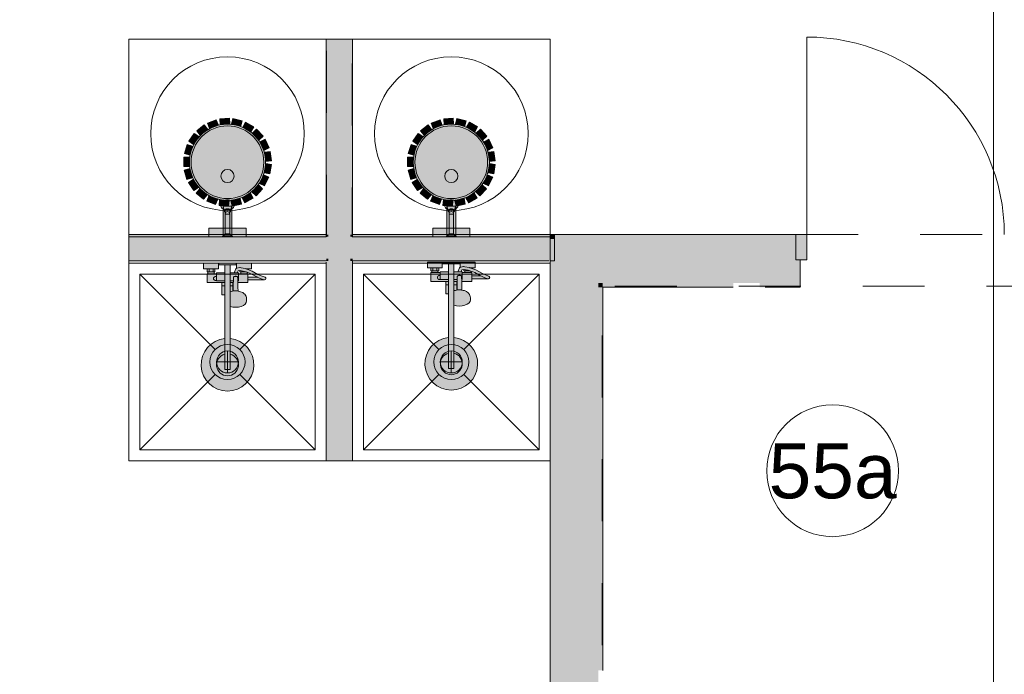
# Model space of a CAD drawing. Header units: millimetres. Extents: x -14761 to 157739, y -22400 to 107990.
# Tile 70 of 256: x 67563 to 72050, y 37817 to 40799. Entities that reach past the tile are written whole.
import ezdxf

# ---------------------------------------------------------------- set-up
doc = ezdxf.new("R2010")
doc.units = ezdxf.units.MM
doc.header["$MEASUREMENT"] = 0
doc.linetypes.add('Штриховая', pattern=[564.444447, 282.222223, -282.222223])
for name, color, linetype in [('Интерьер - Оборудование', 7, 'Continuous'), ('Интерьер - Сантехника', 7, 'Continuous'), ('Конструктив - Стены Блок 100 нов', 7, 'Continuous'), ('Конструктив - Стены Блок 200 нов', 7, 'Continuous'), ('Элемент Модели - Зона', 7, 'Continuous'), ('Элемент Модели - Оси', 7, 'Continuous')]:
    doc.layers.add(name, color=color, linetype=linetype)
doc.styles.add('СГЕНЕРИР_СТИЛЬ_1', font='txt')

msp = doc.modelspace()

# ---------------------------------------------------------------- hatches: boundary and pattern name
at = {"layer": 'Интерьер - Оборудование', "linetype": 'Continuous', "lineweight": 0, "true_color": 0xe5e5e5}
for points in [[(68458.8, 40343.5), (68418.3, 40328), (68427.7, 40303.6), (68468.1, 40319.2)], [(68518.3, 40349.9), (68475, 40347.1), (68476.7, 40320.9), (68520, 40324)], [(68577, 40338.5), (68534.8, 40348.5), (68528.7, 40323.1), (68570.9, 40313.2)], [(69478.8, 40343.5), (69438.3, 40328), (69447.7, 40303.6), (69488.1, 40319.2)], [(69538.3, 40349.9), (69495, 40347.1), (69496.7, 40320.9), (69540, 40324)], [(69597, 40338.5), (69554.8, 40348.5), (69548.7, 40323.1), (69590.9, 40313.2)], [(68336.4, 40149.5, 1), (68683.2, 40149.5, 1)], [(68403.9, 40319.9), (68369.8, 40293.1), (68385.9, 40272.5), (68419.9, 40299.4)], [(68629.7, 40310.3), (68592.3, 40332.3), (68579, 40309.8), (68616.5, 40287.9)], [(68671.7, 40267.9), (68642.5, 40299.9), (68623.2, 40282.2), (68652.5, 40250.3)], [(69356.4, 40149.5, 1), (69703.2, 40149.5, 1)], [(69423.9, 40319.9), (69389.8, 40293.1), (69405.9, 40272.5), (69439.9, 40299.4)], [(69649.7, 40310.3), (69612.3, 40332.3), (69599, 40309.8), (69636.5, 40287.9)], [(69691.7, 40267.9), (69662.5, 40299.9), (69643.2, 40282.2), (69672.5, 40250.3)], [(68358.4, 40281.1), (68333.7, 40245.5), (68355.2, 40230.5), (68379.8, 40266.2)], [(68699.4, 40214.9), (68681, 40254.1), (68657.3, 40242.9), (68675.9, 40203.8)], [(69378.4, 40281.1), (69353.7, 40245.5), (69375.2, 40230.5), (69399.8, 40266.2)], [(69719.4, 40214.9), (69701, 40254.1), (69677.3, 40242.9), (69695.9, 40203.8)], [(68326.4, 40230.6), (68313.2, 40189.3), (68338.2, 40181.4), (68351.1, 40222.7)], [(69346.4, 40230.6), (69333.2, 40189.3), (69358.2, 40181.4), (69371.1, 40222.7)], [(68310.6, 40172.9), (68310.2, 40129.6), (68336.4, 40129.4), (68336.6, 40172.7)], [(68710.3, 40156.1), (68704.2, 40199), (68678.2, 40195.3), (68684.5, 40152.4)], [(69330.6, 40172.9), (69330.2, 40129.6), (69356.4, 40129.4), (69356.6, 40172.7)], [(69730.3, 40156.1), (69724.2, 40199), (69698.2, 40195.3), (69704.5, 40152.4)], [(68312.6, 40113.2), (68325, 40071.7), (68350.1, 40079.2), (68337.5, 40120.6)], [(68703.3, 40096.7), (68710.1, 40139.5), (68684.3, 40143.6), (68677.6, 40100.8)], [(69332.6, 40113.2), (69345, 40071.7), (69370.1, 40079.2), (69357.5, 40120.6)], [(69723.3, 40096.7), (69730.1, 40139.5), (69704.3, 40143.6), (69697.6, 40100.8)], [(68332, 40056.7), (68356.1, 40020.6), (68377.9, 40035.2), (68353.6, 40071.1)], [(68679.1, 40042), (68698.3, 40080.9), (68674.8, 40092.5), (68655.8, 40053.5)], [(69352, 40056.7), (69376.1, 40020.6), (69397.9, 40035.2), (69373.6, 40071.1)], [(69699.1, 40042), (69718.3, 40080.9), (69694.8, 40092.5), (69675.8, 40053.5)], [(68367.3, 40008.4), (68401, 39981.1), (68417.5, 40001.4), (68383.7, 40028.6)], [(68639.9, 39996.9), (68669.7, 40028.4), (68650.6, 40046.4), (68621, 40014.7)], [(69387.3, 40008.4), (69421, 39981.1), (69437.5, 40001.4), (69403.7, 40028.6)], [(69659.9, 39996.9), (69689.7, 40028.4), (69670.6, 40046.4), (69641, 40014.7)], [(68415.2, 39972.7), (68455.4, 39956.5), (68465.2, 39980.8), (68424.9, 39996.8)], [(68471.6, 39952.6), (68514.8, 39949), (68517, 39975.1), (68473.7, 39978.6)], [(68531.3, 39950.1), (68573.6, 39959.4), (68568, 39985), (68525.7, 39975.5)], [(68589.1, 39965.3), (68626.9, 39986.7), (68614, 40009.5), (68576.3, 39988)], [(69435.2, 39972.7), (69475.4, 39956.5), (69485.2, 39980.8), (69444.9, 39996.8)], [(69491.6, 39952.6), (69534.8, 39949), (69537, 39975.1), (69493.7, 39978.6)], [(69551.3, 39950.1), (69593.6, 39959.4), (69588, 39985), (69545.7, 39975.5)], [(69609.1, 39965.3), (69646.9, 39986.7), (69634, 40009.5), (69596.3, 39988)]]:
    msp.add_hatch(color=254, dxfattribs=at).paths.add_polyline_path(points)
at = {"layer": 'Интерьер - Оборудование', "linetype": 'Continuous', "lineweight": 0, "true_color": 0xffffff}
for points in [[(68485.8, 39810), (68533.8, 39810), (68519.8, 39824), (68519.8, 39913), (68518.4, 39913), (68519.1, 39914.2), (68519.6, 39915.6), (68519.8, 39917), (68519.8, 39922.2), (68521.6, 39923.7), (68522.8, 39925.1), (68523.6, 39926.9), (68525.8, 39935.2), (68529.9, 39937.2), (68533.9, 39940), (68536.7, 39942.9), (68538.9, 39946.8), (68539.5, 39949), (68539.8, 39951.5), (68539.8, 39959.1), (68537.7, 39963.1), (68535, 39966.7), (68532.2, 39969.6), (68529.2, 39972.1), (68526.3, 39974), (68523.7, 39975.3), (68520.5, 39976.7), (68517.1, 39977.6), (68514.3, 39978.1), (68511.9, 39978.4), (68509.8, 39978.4), (68507.1, 39978.3), (68504.6, 39978), (68501.6, 39977.4), (68498.7, 39976.5), (68496.2, 39975.5), (68493.6, 39974.2), (68490.8, 39972.4), (68487.9, 39970.1), (68485.1, 39967.3), (68482.5, 39963.9), (68480.9, 39961.4), (68479.8, 39959.1), (68479.8, 39951.5), (68479.9, 39949.7), (68480.4, 39947.5), (68481.6, 39944.9), (68483.1, 39942.6), (68484.8, 39940.8), (68487, 39938.9), (68489.5, 39937.3), (68491.7, 39936.1), (68493.8, 39935.2), (68496, 39926.9), (68496.4, 39925.9), (68496.9, 39925), (68497.4, 39924.4), (68497.9, 39923.7), (68498.6, 39923.1), (68499.1, 39922.7), (68499.8, 39922.2), (68499.8, 39917), (68499.9, 39916.2), (68500, 39915.4), (68500.3, 39914.7), (68500.6, 39913.9), (68500.9, 39913.5), (68501.3, 39913), (68499.8, 39913), (68499.8, 39824)], [(69505.8, 39810), (69553.8, 39810), (69539.8, 39824), (69539.8, 39913), (69538.4, 39913), (69539.1, 39914.2), (69539.6, 39915.6), (69539.8, 39917), (69539.8, 39922.2), (69541.6, 39923.7), (69542.8, 39925.1), (69543.6, 39926.9), (69545.8, 39935.2), (69549.9, 39937.2), (69553.9, 39940), (69556.7, 39942.9), (69558.9, 39946.8), (69559.5, 39949), (69559.8, 39951.5), (69559.8, 39959.1), (69557.7, 39963.1), (69555, 39966.7), (69552.2, 39969.6), (69549.2, 39972.1), (69546.3, 39974), (69543.7, 39975.3), (69540.5, 39976.7), (69537.1, 39977.6), (69534.3, 39978.1), (69531.9, 39978.4), (69529.8, 39978.4), (69527.1, 39978.3), (69524.6, 39978), (69521.6, 39977.4), (69518.7, 39976.5), (69516.2, 39975.5), (69513.6, 39974.2), (69510.8, 39972.4), (69507.9, 39970.1), (69505.1, 39967.3), (69502.5, 39963.9), (69500.9, 39961.4), (69499.8, 39959.1), (69499.8, 39951.5), (69499.9, 39949.7), (69500.4, 39947.5), (69501.6, 39944.9), (69503.1, 39942.6), (69504.8, 39940.8), (69507, 39938.9), (69509.5, 39937.3), (69511.7, 39936.1), (69513.8, 39935.2), (69516, 39926.9), (69516.4, 39925.9), (69516.9, 39925), (69517.4, 39924.4), (69517.9, 39923.7), (69518.6, 39923.1), (69519.1, 39922.7), (69519.8, 39922.2), (69519.8, 39917), (69519.9, 39916.2), (69520, 39915.4), (69520.3, 39914.7), (69520.6, 39913.9), (69520.9, 39913.5), (69521.3, 39913), (69519.8, 39913), (69519.8, 39824)], [(68529.8, 39950), (68489.8, 39950), (68489.8, 39815), (68529.8, 39815)], [(69549.8, 39950), (69509.8, 39950), (69509.8, 39815), (69549.8, 39815)], [(68594.8, 39850), (68424.8, 39850), (68424.8, 39810), (68594.8, 39810)], [(69614.8, 39850), (69444.8, 39850), (69444.8, 39810), (69614.8, 39810)]]:
    msp.add_hatch(color=7, dxfattribs=at).paths.add_polyline_path(points)
at = {"layer": 'Интерьер - Оборудование', "linetype": 'Continuous', "lineweight": 0, "true_color": 0xe5e5e5}
h = msp.add_hatch(color=254, dxfattribs=at)
h.paths.add_polyline_path([(68497.8, 39346.4, 19.949874), (68521.8, 39346.4), (68521.8, 39493), (68533.9, 39490.1), (68546.8, 39489.1), (68559.7, 39490.1), (68571.8, 39493), (68582.2, 39497.5), (68590.1, 39503.5), (68595.1, 39510.4), (68596.8, 39517.8), (68596.8, 39528.5), (68596.3, 39531.6), (68594.6, 39539), (68593.2, 39541.7), (68588.4, 39548.4), (68586.3, 39550.2), (68579.1, 39555.6), (68569.6, 39559.8), (68564.4, 39561.2), (68557.8, 39562.7), (68557.3, 39580.9), (68557.1, 39602), (68602.8, 39602), (68602.8, 39613.5), (68678.8, 39613.5, 0.853753), (68680.8, 39626.2), (68668, 39630.4), (68648.8, 39638.7), (68622.1, 39653.9), (68602.8, 39660.7), (68602.8, 39664), (68618.8, 39664), (68618.8, 39690), (68550.8, 39690), (68550.8, 39666.8), (68550.2, 39666.5), (68549.2, 39665.8), (68548.3, 39664.9), (68547.6, 39663.8), (68540.2, 39646), (68521.8, 39646), (68521.8, 39682), (68549.8, 39682), (68549.8, 39690), (68469.8, 39690), (68469.8, 39682), (68497.8, 39682), (68497.8, 39646), (68459.8, 39646), (68459.8, 39642), (68448.8, 39642), (68448.8, 39650), (68452.8, 39650), (68452.8, 39664), (68468.8, 39664), (68468.8, 39690), (68400.8, 39690), (68400.8, 39664), (68416.8, 39664), (68416.8, 39650), (68420.8, 39650), (68420.8, 39642), (68416.8, 39642), (68416.8, 39602), (68484.8, 39602), (68484.8, 39545), (68485.4, 39545), (68487, 39545), (68489.5, 39545), (68492.7, 39545), (68496.7, 39545), (68497.8, 39545)])
h.paths.add_polyline_path([(68559.8, 39646), (68554.3, 39646), (68558, 39655), (68566.6, 39656.4), (68566.8, 39656.4), (68566.8, 39650), (68570.8, 39650), (68570.8, 39642), (68559.8, 39642)], flags=0)
h.paths.add_polyline_path([(68598.8, 39642), (68598.8, 39648.4), (68616.7, 39642), (68642.8, 39627.1), (68644.3, 39626.5), (68602.8, 39626.5), (68602.8, 39642)], flags=0)
h = msp.add_hatch(color=254, dxfattribs=at)
h.paths.add_polyline_path([(69517.7, 39351.4, 19.949874), (69541.7, 39351.4), (69541.7, 39498), (69553.8, 39495.1), (69566.7, 39494.1), (69579.7, 39495.1), (69591.7, 39498), (69602.1, 39502.5), (69610, 39508.5), (69615, 39515.4), (69616.7, 39522.8), (69616.7, 39533.5), (69616.2, 39536.6), (69614.5, 39544), (69613.1, 39546.7), (69608.3, 39553.4), (69606.2, 39555.2), (69599, 39560.6), (69589.5, 39564.8), (69584.4, 39566.2), (69577.7, 39567.7), (69577.2, 39585.9), (69577, 39607), (69622.7, 39607), (69622.7, 39618.5), (69698.7, 39618.5, 0.853753), (69700.7, 39631.2), (69687.9, 39635.4), (69668.7, 39643.7), (69642, 39658.9), (69622.7, 39665.7), (69622.7, 39669), (69638.7, 39669), (69638.7, 39695), (69570.7, 39695), (69570.7, 39671.8), (69570.1, 39671.5), (69569.1, 39670.8), (69568.2, 39669.9), (69567.5, 39668.8), (69560.2, 39651), (69541.7, 39651), (69541.7, 39687), (69569.7, 39687), (69569.7, 39695), (69489.7, 39695), (69489.7, 39687), (69517.7, 39687), (69517.7, 39651), (69479.7, 39651), (69479.7, 39647), (69468.7, 39647), (69468.7, 39655), (69472.7, 39655), (69472.7, 39669), (69488.7, 39669), (69488.7, 39695), (69420.7, 39695), (69420.7, 39669), (69436.7, 39669), (69436.7, 39655), (69440.7, 39655), (69440.7, 39647), (69436.7, 39647), (69436.7, 39607), (69504.7, 39607), (69504.7, 39550), (69505.3, 39550), (69506.9, 39550), (69509.4, 39550), (69512.7, 39550), (69516.6, 39550), (69517.7, 39550)])
h.paths.add_polyline_path([(69579.7, 39651), (69574.2, 39651), (69577.9, 39660), (69586.5, 39661.4), (69586.7, 39661.4), (69586.7, 39655), (69590.7, 39655), (69590.7, 39647), (69579.7, 39647)], flags=0)
h.paths.add_polyline_path([(69618.7, 39647), (69618.7, 39653.4), (69636.6, 39647), (69662.8, 39632.1), (69664.2, 39631.5), (69622.7, 39631.5), (69622.7, 39647)], flags=0)
at = {"layer": 'Конструктив - Стены Блок 100 нов', "linetype": 'Continuous', "lineweight": 0, "true_color": 0x000000}
for points in [[(68959.8, 40710), (68959.8, 39820), (68969.8, 39820), (68969.8, 40710)], [(68969.8, 40710), (68969.8, 39820), (69069.8, 39820), (69069.8, 40710.1)], [(69079.8, 39820), (69079.8, 40710.1), (69069.8, 40710.1), (69069.8, 39820)], [(68959.8, 39820), (68059.8, 39820), (68059.8, 39810), (68959.8, 39810)], [(68969.8, 39810), (68059.8, 39810), (68059.8, 39710), (68969.8, 39710)], [(68969.8, 39820), (68959.8, 39820), (68959.8, 39810), (68969.8, 39810)], [(69069.8, 39820), (68969.8, 39820), (68969.8, 39810), (69069.8, 39810)], [(69069.8, 39810), (68969.8, 39810), (68969.8, 39710), (69069.8, 39710)], [(69079.8, 39820), (69069.8, 39820), (69069.8, 39810), (69079.8, 39810)], [(69069.8, 39710), (69999.7, 39710), (69999.7, 39810), (69069.8, 39810)], [(69079.8, 39810), (69999.7, 39810), (69999.7, 39820), (69079.8, 39820)], [(68959.8, 39710), (68059.8, 39710), (68059.8, 39700), (68959.8, 39700)], [(68969.8, 39710), (68959.8, 39710), (68959.8, 39700), (68969.8, 39700)], [(69069.8, 39710), (68969.8, 39710), (68969.8, 39700), (69069.8, 39700)], [(69079.8, 39710), (69069.8, 39710), (69069.8, 39700), (69079.8, 39700)], [(69079.8, 39700), (69999.7, 39700), (69999.7, 39710), (69079.8, 39710)], [(68959.8, 39700), (68959.8, 38790), (68969.8, 38790), (68969.8, 39700)], [(68969.8, 39700), (68969.8, 38790), (69069.8, 38790), (69069.8, 39700)], [(69079.8, 38790), (69079.8, 39700), (69069.8, 39700), (69069.8, 38790)]]:
    msp.add_hatch(color=18, dxfattribs=at).paths.add_polyline_path(points)
at = {"layer": 'Конструктив - Стены Блок 200 нов', "linetype": 'Continuous', "lineweight": 0, "true_color": 0x000000}
for points in [[(69979.7, 39800), (69999.7, 39800), (69979.7, 39820)], [(69999.7, 39820), (69979.7, 39820), (69999.7, 39800)], [(69979.7, 36320), (69999.7, 36320), (69999.7, 39800), (69979.7, 39800)], [(71099.7, 39820), (69999.7, 39820), (69999.7, 39800), (71099.7, 39800)], [(69999.7, 39600), (70199.7, 39600), (69999.7, 39800)], [(70199.7, 39800), (69999.7, 39800), (70199.7, 39600)], [(70199.7, 39600), (71099.7, 39600), (71099.7, 39705), (71099.7, 39800), (70199.7, 39800)], [(71119.7, 39580), (71119.7, 39705), (71099.7, 39705), (71099.7, 39600), (71099.7, 39580)], [(69999.7, 39600), (69999.7, 36320), (70199.7, 36320), (70199.7, 39600)], [(70199.7, 39580), (70219.7, 39580), (70199.7, 39600)], [(70219.7, 39600), (70199.7, 39600), (70219.7, 39580)], [(70199.7, 39580), (70199.7, 37835), (70219.7, 37835), (70219.7, 39580)], [(70219.7, 39580), (70814.7, 39580), (70814.7, 39600), (70219.7, 39600)], [(70934.7, 39600), (70934.7, 39580), (71099.7, 39580), (71099.7, 39600)]]:
    msp.add_hatch(color=18, dxfattribs=at).paths.add_polyline_path(points)
at = {"layer": 'Конструктив - Стены Блок 200 нов', "linetype": 'Continuous', "lineweight": 0, "true_color": 0x7f7f7f}
msp.add_hatch(color=8, dxfattribs=at).paths.add_polyline_path([(71099.7, 39820), (71099.7, 39705), (71149.7, 39705), (71149.7, 39820)])

# ---------------------------------------------------------------- linework, layer by layer
at = {"layer": 'Интерьер - Оборудование', "color": 7, "linetype": 'Continuous', "lineweight": 15}
for p, q in [((68493.8, 39935.2), (68490.1, 39949.3)), ((68499.1, 39934.3), (68496.3, 39930.8)), ((68503.9, 39936.7), (68499.1, 39934.3)), ((68502.7, 39933), (68500.6, 39931)), ((68506, 39934.4), (68502.7, 39933)), ((68509.8, 39937.5), (68503.9, 39936.7)), ((68509.8, 39934.9), (68506, 39934.4)), ((68515.7, 39936.7), (68509.8, 39937.5)), ((68513.6, 39934.4), (68509.8, 39934.9)), ((68516.9, 39933), (68513.6, 39934.4)), ((68520.5, 39934.3), (68515.7, 39936.7)), ((68519, 39931), (68516.9, 39933)), ((68523.3, 39930.8), (68520.5, 39934.3)), ((68525.8, 39935.2), (68529.5, 39949.3)), ((69513.8, 39935.2), (69510.1, 39949.3)), ((69519.1, 39934.3), (69516.3, 39930.8)), ((69523.9, 39936.7), (69519.1, 39934.3)), ((69522.7, 39933), (69520.6, 39931)), ((69526, 39934.4), (69522.7, 39933)), ((69529.8, 39937.5), (69523.9, 39936.7)), ((69529.8, 39934.9), (69526, 39934.4)), ((69535.7, 39936.7), (69529.8, 39937.5)), ((69533.6, 39934.4), (69529.8, 39934.9)), ((69536.9, 39933), (69533.6, 39934.4)), ((69540.5, 39934.3), (69535.7, 39936.7)), ((69539, 39931), (69536.9, 39933)), ((69543.3, 39930.8), (69540.5, 39934.3)), ((69545.8, 39935.2), (69549.5, 39949.3)), ((68496.3, 39930.8), (68496, 39926.9)), ((68500.6, 39931), (68499.8, 39928.5)), ((68499.8, 39922.2), (68499.8, 39928.5)), ((68500.6, 39920), (68499.8, 39917)), ((68502.7, 39922.5), (68500.6, 39920)), ((68518.4, 39913), (68501.3, 39913)), ((68506, 39924.1), (68502.7, 39922.5)), ((68509.8, 39924.7), (68506, 39924.1)), ((68513.6, 39924.1), (68509.8, 39924.7)), ((68516.9, 39922.5), (68513.6, 39924.1)), ((68519, 39920), (68516.9, 39922.5)), ((68519.8, 39928.5), (68519, 39931)), ((68519.8, 39917), (68519, 39920)), ((68519.8, 39922.2), (68519.8, 39928.5)), ((68523.6, 39926.9), (68523.3, 39930.8)), ((69516.3, 39930.8), (69516, 39926.9)), ((69520.6, 39931), (69519.8, 39928.5)), ((69519.8, 39922.2), (69519.8, 39928.5)), ((69520.6, 39920), (69519.8, 39917)), ((69522.7, 39922.5), (69520.6, 39920)), ((69538.4, 39913), (69521.3, 39913)), ((69526, 39924.1), (69522.7, 39922.5)), ((69529.8, 39924.7), (69526, 39924.1)), ((69533.6, 39924.1), (69529.8, 39924.7)), ((69536.9, 39922.5), (69533.6, 39924.1)), ((69539, 39920), (69536.9, 39922.5)), ((69539.8, 39928.5), (69539, 39931)), ((69539.8, 39917), (69539, 39920)), ((69539.8, 39922.2), (69539.8, 39928.5)), ((69543.6, 39926.9), (69543.3, 39930.8)), ((68519.8, 39824), (68499.8, 39824)), ((69539.8, 39824), (69519.8, 39824)), ((68416.8, 39664), (68452.8, 39664)), ((68425.8, 39664), (68425.8, 39650)), ((68443.8, 39664), (68443.8, 39650)), ((68497.8, 39682), (68521.8, 39682)), ((68551.3, 39667), (68550.8, 39666.8)), ((68552.6, 39667.3), (68551.3, 39667)), ((68565.7, 39669.5), (68552.6, 39667.3)), ((68567, 39669.5), (68565.7, 39669.5)), ((68571.5, 39668.6), (68567, 39669.5)), ((68590.8, 39665), (68571.5, 39668.6)), ((68602.8, 39660.7), (68590.8, 39665)), ((68591.9, 39664.5), (68591.9, 39664.5)), ((68593.5, 39664), (68602.8, 39664)), ((69436.7, 39669), (69472.7, 39669)), ((69445.7, 39669), (69445.7, 39655)), ((69463.7, 39669), (69463.7, 39655)), ((69517.7, 39687), (69541.7, 39687)), ((69571.3, 39672), (69570.7, 39671.8)), ((69572.5, 39672.3), (69571.3, 39672)), ((69585.7, 39674.5), (69572.5, 39672.3)), ((69586.9, 39674.5), (69585.7, 39674.5)), ((69591.4, 39673.6), (69586.9, 39674.5)), ((69610.7, 39670), (69591.4, 39673.6)), ((69622.7, 39665.7), (69610.7, 39670)), ((69611.9, 39669.5), (69611.8, 39669.5)), ((69613.4, 39669), (69622.7, 39669)), ((68420.8, 39650), (68448.8, 39650)), ((68420.8, 39642), (68448.8, 39642)), ((68459.8, 39642), (68459.8, 39610)), ((68497.8, 39646), (68497.8, 39545)), ((68521.8, 39493), (68521.8, 39646)), ((68536.3, 39580.9), (68536.8, 39623.2)), ((68536.8, 39623.2), (68537, 39624.8)), ((68537, 39624.8), (68537.7, 39626.4)), ((68537.7, 39626.4), (68538.9, 39627.7)), ((68538.9, 39627.7), (68540.3, 39628.7)), ((68540.3, 39628.7), (68541.8, 39629.2)), ((68554.3, 39646), (68540.4, 39646)), ((68544.2, 39630.4), (68541.8, 39629.2)), ((68541.8, 39629.2), (68542, 39629.3)), ((68541.8, 39629.2), (68541.8, 39629.2)), ((68542, 39629.3), (68543.8, 39629.5)), ((68543.8, 39629.5), (68549.8, 39629.5)), ((68546.8, 39630.8), (68544.2, 39630.4)), ((68549.4, 39630.4), (68546.8, 39630.8)), ((68551.8, 39629.2), (68549.4, 39630.4)), ((68549.8, 39629.5), (68551.6, 39629.3)), ((68551.6, 39629.3), (68551.8, 39629.2)), ((68551.8, 39629.2), (68551.8, 39629.2)), ((68551.8, 39629.2), (68553.3, 39628.7)), ((68553.3, 39628.7), (68554.8, 39627.7)), ((68554.8, 39627.7), (68555.9, 39626.4)), ((68555.9, 39626.4), (68556.6, 39624.8)), ((68556.6, 39624.8), (68556.8, 39623.2)), ((68557.1, 39602), (68556.8, 39623.2)), ((68559.8, 39610), (68559.8, 39642)), ((68559.8, 39638), (68559.8, 39640.7)), ((68559.8, 39634.9), (68559.8, 39638)), ((68559.8, 39631.5), (68559.8, 39634.9)), ((68568.2, 39656.1), (68566.6, 39656.4)), ((68587.3, 39652.5), (68568.2, 39656.1)), ((68570.8, 39650), (68575.8, 39650)), ((68598.8, 39642), (68570.8, 39642)), ((68575.8, 39654.7), (68575.8, 39650)), ((68575.8, 39650), (68593.8, 39650)), ((68598.8, 39648.4), (68587.3, 39652.5)), ((68593.8, 39650.1), (68593.8, 39650)), ((68593.8, 39650), (68594.2, 39650)), ((68602.8, 39626.5), (68602.8, 39613.5)), ((68663.2, 39618.3), (68644.3, 39626.5)), ((69440.7, 39655), (69468.7, 39655)), ((69440.7, 39647), (69468.7, 39647)), ((69479.7, 39647), (69479.7, 39615)), ((69517.7, 39651), (69517.7, 39550)), ((69541.7, 39498), (69541.7, 39651)), ((69556.2, 39585.9), (69556.7, 39628.2)), ((69556.7, 39628.2), (69557, 39629.8)), ((69557, 39629.8), (69557.7, 39631.4)), ((69557.7, 39631.4), (69558.8, 39632.7)), ((69558.8, 39632.7), (69560.2, 39633.7)), ((69560.2, 39633.7), (69561.7, 39634.2)), ((69574.2, 39651), (69560.3, 39651)), ((69564.1, 39635.4), (69561.7, 39634.2)), ((69561.7, 39634.2), (69561.9, 39634.3)), ((69561.7, 39634.2), (69561.7, 39634.2)), ((69561.9, 39634.3), (69563.7, 39634.5)), ((69563.7, 39634.5), (69569.7, 39634.5)), ((69566.7, 39635.8), (69564.1, 39635.4)), ((69569.3, 39635.4), (69566.7, 39635.8)), ((69571.7, 39634.2), (69569.3, 39635.4)), ((69569.7, 39634.5), (69571.5, 39634.3)), ((69571.5, 39634.3), (69571.7, 39634.2)), ((69571.7, 39634.2), (69571.7, 39634.2)), ((69571.7, 39634.2), (69573.2, 39633.7)), ((69573.2, 39633.7), (69574.7, 39632.7)), ((69574.7, 39632.7), (69575.8, 39631.4)), ((69575.8, 39631.4), (69576.5, 39629.8)), ((69576.5, 39629.8), (69576.7, 39628.2)), ((69577, 39607), (69576.7, 39628.2)), ((69579.7, 39615), (69579.7, 39647)), ((69579.7, 39643), (69579.7, 39645.7)), ((69579.7, 39639.9), (69579.7, 39643)), ((69579.7, 39636.5), (69579.7, 39639.9)), ((69588.1, 39661.1), (69586.5, 39661.4)), ((69607.2, 39657.5), (69588.1, 39661.1)), ((69590.7, 39655), (69595.7, 39655)), ((69618.7, 39647), (69590.7, 39647)), ((69595.7, 39659.7), (69595.7, 39655)), ((69595.7, 39655), (69613.7, 39655)), ((69618.7, 39653.4), (69607.2, 39657.5)), ((69613.7, 39655.1), (69613.7, 39655)), ((69613.7, 39655), (69614.1, 39655)), ((69622.7, 39631.5), (69622.7, 39618.5)), ((69683.2, 39623.3), (69664.2, 39631.5)), ((69696.7, 39618.8), (69683.2, 39623.3)), ((69696.7, 39618.8), (69698.7, 39618.5)), ((68459.8, 39610), (68497.8, 39610)), ((68484.8, 39602), (68497.8, 39602)), ((68484.8, 39587), (68497.8, 39587)), ((68536.6, 39610), (68521.8, 39610)), ((68536.6, 39602), (68521.8, 39602)), ((68534.8, 39587), (68521.8, 39587)), ((68534.8, 39602), (68534.8, 39562.5)), ((68535.8, 39562.7), (68536.3, 39580.9)), ((68559.8, 39610), (68557, 39610)), ((68676.8, 39613.8), (68663.2, 39618.3)), ((68676.8, 39613.8), (68678.8, 39613.5)), ((69479.7, 39615), (69517.7, 39615)), ((69504.7, 39607), (69517.7, 39607)), ((69504.7, 39592), (69517.7, 39592)), ((69556.6, 39615), (69541.7, 39615)), ((69556.5, 39607), (69541.7, 39607)), ((69554.7, 39592), (69541.7, 39592)), ((69554.7, 39607), (69554.7, 39567.5)), ((69555.7, 39567.7), (69556.2, 39585.9)), ((69579.7, 39615), (69576.9, 39615)), ((68521.8, 39561.7), (68521.9, 39561.7)), ((68524, 39559.8), (68521.8, 39558.8)), ((68521.9, 39547.6), (68521.8, 39547.7)), ((68529.2, 39561.2), (68524, 39559.8)), ((68537.7, 39563.2), (68529.2, 39561.2)), ((68546.8, 39563.9), (68537.7, 39563.2)), ((68555.9, 39563.2), (68546.8, 39563.9)), ((68557.8, 39562.7), (68555.9, 39563.2)), ((69541.7, 39566.7), (69541.8, 39566.7)), ((69543.9, 39564.8), (69541.7, 39563.8)), ((69541.8, 39552.6), (69541.7, 39552.7)), ((69549.1, 39566.2), (69543.9, 39564.8)), ((69557.6, 39568.2), (69549.1, 39566.2)), ((69566.7, 39568.9), (69557.6, 39568.2)), ((69575.9, 39568.2), (69566.7, 39568.9)), ((69577.7, 39567.7), (69575.9, 39568.2)), ((69517.7, 39351.4), (69517.7, 39210)), ((69541.7, 39351.4), (69541.7, 39210)), ((68497.8, 39346.4), (68497.8, 39205)), ((68521.8, 39346.4), (68521.8, 39205)), ((68497.8, 39205), (68521.8, 39205)), ((69517.7, 39210), (69541.7, 39210))]:
    msp.add_line(p, q, dxfattribs=at)
at = {"layer": 'Интерьер - Оборудование', "color": 7, "linetype": 'Continuous', "lineweight": 15, "flags": 128}
for points in [[(68458.8, 40343.5), (68468.1, 40319.2), (68427.7, 40303.6), (68418.3, 40328)], [(68518.3, 40349.9), (68520, 40324), (68476.7, 40320.9), (68475, 40347.1)], [(68577, 40338.5), (68570.9, 40313.2), (68528.7, 40323.1), (68534.8, 40348.5)], [(69478.8, 40343.5), (69488.1, 40319.2), (69447.7, 40303.6), (69438.3, 40328)], [(69538.3, 40349.9), (69540, 40324), (69496.7, 40320.9), (69495, 40347.1)], [(69597, 40338.5), (69590.9, 40313.2), (69548.7, 40323.1), (69554.8, 40348.5)], [(68403.9, 40319.9), (68419.9, 40299.4), (68385.9, 40272.5), (68369.8, 40293.1)], [(68629.7, 40310.3), (68616.5, 40287.9), (68579, 40309.8), (68592.3, 40332.3)], [(68671.7, 40267.9), (68652.5, 40250.3), (68623.2, 40282.2), (68642.5, 40299.9)], [(69423.9, 40319.9), (69439.9, 40299.4), (69405.9, 40272.5), (69389.8, 40293.1)], [(69649.7, 40310.3), (69636.5, 40287.9), (69599, 40309.8), (69612.3, 40332.3)], [(69691.7, 40267.9), (69672.5, 40250.3), (69643.2, 40282.2), (69662.5, 40299.9)], [(68358.4, 40281.1), (68379.8, 40266.2), (68355.2, 40230.5), (68333.7, 40245.5)], [(68699.4, 40214.9), (68675.9, 40203.8), (68657.3, 40242.9), (68681, 40254.1)], [(69378.4, 40281.1), (69399.8, 40266.2), (69375.2, 40230.5), (69353.7, 40245.5)], [(69719.4, 40214.9), (69695.9, 40203.8), (69677.3, 40242.9), (69701, 40254.1)], [(68326.4, 40230.6), (68351.1, 40222.7), (68338.2, 40181.4), (68313.2, 40189.3)], [(69346.4, 40230.6), (69371.1, 40222.7), (69358.2, 40181.4), (69333.2, 40189.3)], [(68310.6, 40172.9), (68336.6, 40172.7), (68336.4, 40129.4), (68310.2, 40129.6)], [(68710.3, 40156.1), (68684.5, 40152.4), (68678.2, 40195.3), (68704.2, 40199)], [(69330.6, 40172.9), (69356.6, 40172.7), (69356.4, 40129.4), (69330.2, 40129.6)], [(69730.3, 40156.1), (69704.5, 40152.4), (69698.2, 40195.3), (69724.2, 40199)], [(68312.6, 40113.2), (68337.5, 40120.6), (68350.1, 40079.2), (68325, 40071.7)], [(68703.3, 40096.7), (68677.6, 40100.8), (68684.3, 40143.6), (68710.1, 40139.5)], [(69332.6, 40113.2), (69357.5, 40120.6), (69370.1, 40079.2), (69345, 40071.7)], [(69723.3, 40096.7), (69697.6, 40100.8), (69704.3, 40143.6), (69730.1, 40139.5)], [(68332, 40056.7), (68353.6, 40071.1), (68377.9, 40035.2), (68356.1, 40020.6)], [(68679.1, 40042), (68655.8, 40053.5), (68674.8, 40092.5), (68698.3, 40080.9)], [(69352, 40056.7), (69373.6, 40071.1), (69397.9, 40035.2), (69376.1, 40020.6)], [(69699.1, 40042), (69675.8, 40053.5), (69694.8, 40092.5), (69718.3, 40080.9)], [(68367.3, 40008.4), (68383.7, 40028.6), (68417.5, 40001.4), (68401, 39981.1)], [(68639.9, 39996.9), (68621, 40014.7), (68650.6, 40046.4), (68669.7, 40028.4)], [(69387.3, 40008.4), (69403.7, 40028.6), (69437.5, 40001.4), (69421, 39981.1)], [(69659.9, 39996.9), (69641, 40014.7), (69670.6, 40046.4), (69689.7, 40028.4)], [(68415.2, 39972.7), (68424.9, 39996.8), (68465.2, 39980.8), (68455.4, 39956.5)], [(68471.6, 39952.6), (68473.7, 39978.6), (68517, 39975.1), (68514.8, 39949)], [(68485.8, 39810), (68533.8, 39810), (68519.8, 39824), (68519.8, 39913), (68518.4, 39913), (68519.1, 39914.2), (68519.6, 39915.6), (68519.8, 39917), (68519.8, 39922.2), (68521.6, 39923.7), (68522.8, 39925.1), (68523.6, 39926.9), (68525.8, 39935.2), (68529.9, 39937.2), (68533.9, 39940), (68536.7, 39942.9), (68538.9, 39946.8), (68539.5, 39949), (68539.8, 39951.5), (68539.8, 39959.1), (68537.7, 39963.1), (68535, 39966.7), (68532.2, 39969.6), (68529.2, 39972.1), (68526.3, 39974), (68523.7, 39975.3), (68520.5, 39976.7), (68517.1, 39977.6), (68514.3, 39978.1), (68511.9, 39978.4), (68509.8, 39978.4), (68507.1, 39978.3), (68504.6, 39978), (68501.6, 39977.4), (68498.7, 39976.5), (68496.2, 39975.5), (68493.6, 39974.2), (68490.8, 39972.4), (68487.9, 39970.1), (68485.1, 39967.3), (68482.5, 39963.9), (68480.9, 39961.4), (68479.8, 39959.1), (68479.8, 39951.5), (68479.9, 39949.7), (68480.4, 39947.5), (68481.6, 39944.9), (68483.1, 39942.6), (68484.8, 39940.8), (68487, 39938.9), (68489.5, 39937.3), (68491.7, 39936.1), (68493.8, 39935.2), (68496, 39926.9), (68496.4, 39925.9), (68496.9, 39925), (68497.4, 39924.4), (68497.9, 39923.7), (68498.6, 39923.1), (68499.1, 39922.7), (68499.8, 39922.2), (68499.8, 39917), (68499.9, 39916.2), (68500, 39915.4), (68500.3, 39914.7), (68500.6, 39913.9), (68500.9, 39913.5), (68501.3, 39913), (68499.8, 39913), (68499.8, 39824)], [(68531.3, 39950.1), (68525.7, 39975.5), (68568, 39985), (68573.6, 39959.4)], [(68589.1, 39965.3), (68576.3, 39988), (68614, 40009.5), (68626.9, 39986.7)], [(69435.2, 39972.7), (69444.9, 39996.8), (69485.2, 39980.8), (69475.4, 39956.5)], [(69491.6, 39952.6), (69493.7, 39978.6), (69537, 39975.1), (69534.8, 39949)], [(69505.8, 39810), (69553.8, 39810), (69539.8, 39824), (69539.8, 39913), (69538.4, 39913), (69539.1, 39914.2), (69539.6, 39915.6), (69539.8, 39917), (69539.8, 39922.2), (69541.6, 39923.7), (69542.8, 39925.1), (69543.6, 39926.9), (69545.8, 39935.2), (69549.9, 39937.2), (69553.9, 39940), (69556.7, 39942.9), (69558.9, 39946.8), (69559.5, 39949), (69559.8, 39951.5), (69559.8, 39959.1), (69557.7, 39963.1), (69555, 39966.7), (69552.2, 39969.6), (69549.2, 39972.1), (69546.3, 39974), (69543.7, 39975.3), (69540.5, 39976.7), (69537.1, 39977.6), (69534.3, 39978.1), (69531.9, 39978.4), (69529.8, 39978.4), (69527.1, 39978.3), (69524.6, 39978), (69521.6, 39977.4), (69518.7, 39976.5), (69516.2, 39975.5), (69513.6, 39974.2), (69510.8, 39972.4), (69507.9, 39970.1), (69505.1, 39967.3), (69502.5, 39963.9), (69500.9, 39961.4), (69499.8, 39959.1), (69499.8, 39951.5), (69499.9, 39949.7), (69500.4, 39947.5), (69501.6, 39944.9), (69503.1, 39942.6), (69504.8, 39940.8), (69507, 39938.9), (69509.5, 39937.3), (69511.7, 39936.1), (69513.8, 39935.2), (69516, 39926.9), (69516.4, 39925.9), (69516.9, 39925), (69517.4, 39924.4), (69517.9, 39923.7), (69518.6, 39923.1), (69519.1, 39922.7), (69519.8, 39922.2), (69519.8, 39917), (69519.9, 39916.2), (69520, 39915.4), (69520.3, 39914.7), (69520.6, 39913.9), (69520.9, 39913.5), (69521.3, 39913), (69519.8, 39913), (69519.8, 39824)], [(69551.3, 39950.1), (69545.7, 39975.5), (69588, 39985), (69593.6, 39959.4)], [(69609.1, 39965.3), (69596.3, 39988), (69634, 40009.5), (69646.9, 39986.7)], [(68529.8, 39950), (68489.8, 39950), (68489.8, 39815), (68529.8, 39815)], [(69549.8, 39950), (69509.8, 39950), (69509.8, 39815), (69549.8, 39815)], [(68594.8, 39850), (68424.8, 39850), (68424.8, 39810), (68594.8, 39810)], [(69614.8, 39850), (69444.8, 39850), (69444.8, 39810), (69614.8, 39810)], [(68559.8, 39646), (68554.3, 39646), (68558, 39655), (68566.6, 39656.4), (68566.8, 39656.4), (68566.8, 39650), (68570.8, 39650), (68570.8, 39642), (68559.8, 39642)], [(68598.8, 39642), (68598.8, 39648.4), (68616.7, 39642), (68642.8, 39627.1), (68644.3, 39626.5), (68602.8, 39626.5), (68602.8, 39642)], [(69579.7, 39651), (69574.2, 39651), (69577.9, 39660), (69586.5, 39661.4), (69586.7, 39661.4), (69586.7, 39655), (69590.7, 39655), (69590.7, 39647), (69579.7, 39647)], [(69618.7, 39647), (69618.7, 39653.4), (69636.6, 39647), (69662.8, 39632.1), (69664.2, 39631.5), (69622.7, 39631.5), (69622.7, 39647)]]:
    msp.add_lwpolyline(points, close=True, dxfattribs=at)
for points in [[(68336.4, 40149.5, -1), (68683.2, 40149.5, -1)], [(69356.4, 40149.5, -1), (69703.2, 40149.5, -1)], [(68497.8, 39346.4, 19.949874), (68521.8, 39346.4), (68521.8, 39493), (68533.9, 39490.1), (68546.8, 39489.1), (68559.7, 39490.1), (68571.8, 39493), (68582.2, 39497.5), (68590.1, 39503.5), (68595.1, 39510.4), (68596.8, 39517.8), (68596.8, 39528.5), (68596.3, 39531.6), (68594.6, 39539), (68593.2, 39541.7), (68588.4, 39548.4), (68586.3, 39550.2), (68579.1, 39555.6), (68569.6, 39559.8), (68564.4, 39561.2), (68557.8, 39562.7), (68557.3, 39580.9), (68557.1, 39602), (68602.8, 39602), (68602.8, 39613.5), (68678.8, 39613.5, 0.853753), (68680.8, 39626.2), (68668, 39630.4), (68648.8, 39638.7), (68622.1, 39653.9), (68602.8, 39660.7), (68602.8, 39664), (68618.8, 39664), (68618.8, 39690), (68550.8, 39690), (68550.8, 39666.8), (68550.2, 39666.5), (68549.2, 39665.8), (68548.3, 39664.9), (68547.6, 39663.8), (68540.2, 39646), (68521.8, 39646), (68521.8, 39682), (68549.8, 39682), (68549.8, 39690), (68469.8, 39690), (68469.8, 39682), (68497.8, 39682), (68497.8, 39646), (68459.8, 39646), (68459.8, 39642), (68448.8, 39642), (68448.8, 39650), (68452.8, 39650), (68452.8, 39664), (68468.8, 39664), (68468.8, 39690), (68400.8, 39690), (68400.8, 39664), (68416.8, 39664), (68416.8, 39650), (68420.8, 39650), (68420.8, 39642), (68416.8, 39642), (68416.8, 39602), (68484.8, 39602), (68484.8, 39545), (68485.4, 39545), (68487, 39545), (68489.5, 39545), (68492.7, 39545), (68496.7, 39545), (68497.8, 39545)], [(69517.7, 39351.4, 19.949874), (69541.7, 39351.4), (69541.7, 39498), (69553.8, 39495.1), (69566.7, 39494.1), (69579.7, 39495.1), (69591.7, 39498), (69602.1, 39502.5), (69610, 39508.5), (69615, 39515.4), (69616.7, 39522.8), (69616.7, 39533.5), (69616.2, 39536.6), (69614.5, 39544), (69613.1, 39546.7), (69608.3, 39553.4), (69606.2, 39555.2), (69599, 39560.6), (69589.5, 39564.8), (69584.4, 39566.2), (69577.7, 39567.7), (69577.2, 39585.9), (69577, 39607), (69622.7, 39607), (69622.7, 39618.5), (69698.7, 39618.5, 0.853753), (69700.7, 39631.2), (69687.9, 39635.4), (69668.7, 39643.7), (69642, 39658.9), (69622.7, 39665.7), (69622.7, 39669), (69638.7, 39669), (69638.7, 39695), (69570.7, 39695), (69570.7, 39671.8), (69570.1, 39671.5), (69569.1, 39670.8), (69568.2, 39669.9), (69567.5, 39668.8), (69560.2, 39651), (69541.7, 39651), (69541.7, 39687), (69569.7, 39687), (69569.7, 39695), (69489.7, 39695), (69489.7, 39687), (69517.7, 39687), (69517.7, 39651), (69479.7, 39651), (69479.7, 39647), (69468.7, 39647), (69468.7, 39655), (69472.7, 39655), (69472.7, 39669), (69488.7, 39669), (69488.7, 39695), (69420.7, 39695), (69420.7, 39669), (69436.7, 39669), (69436.7, 39655), (69440.7, 39655), (69440.7, 39647), (69436.7, 39647), (69436.7, 39607), (69504.7, 39607), (69504.7, 39550), (69505.3, 39550), (69506.9, 39550), (69509.4, 39550), (69512.7, 39550), (69516.6, 39550), (69517.7, 39550)]]:
    msp.add_lwpolyline(points, format="xyb", close=True, dxfattribs=at)
at = {"layer": 'Интерьер - Оборудование', "color": 7, "linetype": 'Continuous', "lineweight": 15}
for centre in [(68509.8, 40149.5), (69529.8, 40149.5)]:
    msp.add_circle(centre, 165.6, dxfattribs=at)
for centre, radius, start, end in [((68455.3, 39620), 9, 60, 300), ((69475.2, 39625), 9, 60, 300), ((68509.8, 39227), 50, 103.8865, 76.1135), ((69529.7, 39232), 50, 103.8865, 76.1135)]:
    msp.add_arc(centre, radius, start, end, dxfattribs=at)
at = {"layer": 'Интерьер - Сантехника', "color": 7, "linetype": 'Continuous', "lineweight": 15}
for p, q in [((68959.8, 40710), (68059.8, 40710)), ((68059.8, 40710), (68059.8, 39810)), ((68959.8, 40710), (68959.8, 39810)), ((69979.8, 40710), (69079.8, 40710)), ((69079.8, 40710), (69079.8, 39810)), ((69979.8, 40710), (69979.8, 39810)), ((68959.8, 39810), (68059.8, 39810)), ((69979.8, 39810), (69079.8, 39810)), ((68909.8, 39640), (68109.8, 39640)), ((68109.8, 39640), (68109.8, 38840)), ((68109.8, 39640), (68453.2, 39296.6)), ((68909.8, 39640), (68566.4, 39296.6)), ((68909.8, 38840), (68909.8, 39640)), ((69929.7, 39640), (69129.7, 39640)), ((69129.7, 39640), (69129.7, 38840)), ((69129.7, 39640), (69473.2, 39296.6)), ((69929.7, 39640), (69586.3, 39296.6)), ((69929.7, 38840), (69929.7, 39640)), ((68509.8, 39290), (68509.8, 39190)), ((69529.7, 39290), (69529.7, 39190)), ((68559.8, 39240), (68459.8, 39240)), ((69579.7, 39240), (69479.7, 39240)), ((68109.8, 38840), (68453.2, 39183.4)), ((68909.8, 38840), (68566.4, 39183.4)), ((69129.7, 38840), (69473.2, 39183.4)), ((69929.7, 38840), (69586.3, 39183.4)), ((68109.8, 38840), (68909.8, 38840)), ((69129.7, 38840), (69929.7, 38840))]:
    msp.add_line(p, q, dxfattribs=at)
at = {"layer": 'Интерьер - Сантехника', "color": 7, "linetype": 'Continuous', "lineweight": 15, "flags": 128}
for points in [[(68959.8, 39690), (68059.8, 39690), (68059.8, 38790), (68959.8, 38790)], [(69979.7, 39690), (69079.7, 39690), (69079.7, 38790), (69979.7, 38790)]]:
    msp.add_lwpolyline(points, close=True, dxfattribs=at)
at = {"layer": 'Интерьер - Сантехника', "color": 7, "linetype": 'Continuous', "lineweight": 15}
for centre, radius in [((68509.8, 40280), 350), ((69529.8, 40280), 350), ((68509.8, 40086.8), 30), ((69529.8, 40086.8), 30), ((68509.8, 39240), 80), ((69529.7, 39240), 80), ((68509.8, 39240), 50), ((69529.7, 39240), 50)]:
    msp.add_circle(centre, radius, dxfattribs=at)
at = {"layer": 'Конструктив - Стены Блок 100 нов', "color": 7, "linetype": 'Continuous', "lineweight": 15, "flags": 128}
for points in [[(68959.8, 40710), (68959.8, 39825)], [(68959.8, 40710), (68969.8, 40710)], [(68969.8, 40710), (69069.8, 40710.1)], [(69069.8, 40710.1), (69079.8, 40710.1)], [(69079.8, 39820), (69079.8, 40710.1)], [(68959.8, 39820), (68059.8, 39820)], [(68059.8, 39810), (68059.8, 39820)], [(68059.8, 39710), (68059.8, 39810)], [(69999.7, 39820), (69079.8, 39820)], [(69999.7, 39810), (69999.7, 39820)], [(69999.7, 39710), (69999.7, 39810)], [(68059.8, 39700), (68059.8, 39710)], [(69999.7, 39700), (69999.7, 39710)], [(68059.8, 39700), (68959.8, 39700)], [(68959.8, 39695), (68959.8, 38790)], [(69079.8, 38790), (69079.8, 39700)], [(69079.8, 39700), (69974.7, 39700)], [(69979.7, 39700), (69999.7, 39700)], [(68959.8, 38790), (68969.8, 38790)], [(68969.8, 38790), (69069.8, 38790)], [(69069.8, 38790), (69079.8, 38790)]]:
    msp.add_lwpolyline(points, dxfattribs=at)
at = {"layer": 'Конструктив - Стены Блок 200 нов', "color": 7, "linetype": 'Continuous', "lineweight": 15}
for p, q in [((71149.7, 39820), (71149.7, 40720)), ((71099.7, 39820), (71099.7, 39800)), ((71099.7, 39820), (71149.7, 39820)), ((71099.7, 39705), (71099.7, 39820)), ((71099.7, 39820), (71099.7, 39800)), ((71099.7, 39820), (71099.7, 39800)), ((71099.7, 39800), (71099.7, 39705)), ((71099.7, 39800), (71099.7, 39705)), ((71099.7, 39800), (71099.7, 39705)), ((71149.7, 39820), (71149.7, 39705)), ((71149.7, 39705), (71099.7, 39705)), ((71119.7, 39705), (71119.7, 39580)), ((71119.7, 39705), (71119.7, 39580)), ((71099.7, 39580), (71119.7, 39580)), ((71099.7, 39580), (71119.7, 39580))]:
    msp.add_line(p, q, dxfattribs=at)
at = {"layer": 'Конструктив - Стены Блок 200 нов', "color": 7, "linetype": 'Continuous', "lineweight": 15, "flags": 128}
for points in [[(69979.7, 39820), (69979.7, 39800)], [(71099.7, 39820), (69979.7, 39820)], [(69979.7, 39800), (69979.7, 36320)], [(70219.7, 39580), (70814.7, 39580)], [(70219.7, 37835), (70219.7, 39580)], [(70959.7, 39580), (71099.7, 39580)]]:
    msp.add_lwpolyline(points, dxfattribs=at)
at = {"layer": 'Конструктив - Стены Блок 200 нов', "color": 7, "linetype": 'Continuous', "lineweight": 15}
msp.add_arc((71149.7, 39820), 900, 0, 90, dxfattribs=at)
at = {"layer": 'Элемент Модели - Зона', "color": 7, "linetype": 'Штриховая', "lineweight": 15, "flags": 128}
for points in [[(68960.6, 39810), (68960.6, 40710), (69078.2, 40710), (69078.2, 39810), (69979.7, 39810), (69979.7, 39820), (77179.7, 39820), (77179.7, 42400), (62520, 42400), (62520, 39810), (63420, 39810), (63420, 40710), (63540, 40710), (63540, 39810), (64440, 39810), (64440, 39690), (63540, 39690), (63540, 38790), (63420, 38790), (63420, 39690), (62520, 39690), (62520, 36320), (69979.7, 36320), (69979.7, 39690), (69079.7, 39690), (69079.7, 38790), (68959.8, 38790), (68959.8, 39690), (68059.8, 39690), (68059.8, 39810)], [(72377.8, 36325.5), (72377.8, 39585.5), (70217.8, 39585.5), (70217.8, 36325.5)]]:
    msp.add_lwpolyline(points, close=True, dxfattribs=at)
at = {"layer": 'Элемент Модели - Зона', "color": 7, "linetype": 'Continuous', "lineweight": 15, "flags": 128}
msp.add_lwpolyline([(71567.2, 38744.2, 1), (70967.2, 38744.2, 1)], format="xyb", close=True, dxfattribs=at)
at = {"layer": 'Элемент Модели - Оси', "color": 7, "linetype": 'Continuous', "lineweight": 15}
msp.add_line((72000, 92200), (72000, -1975), dxfattribs=at)

# ---------------------------------------------------------------- texts
at = {"layer": 'Элемент Модели - Зона', "color": 7, "lineweight": 15, "insert": (71267.2, 38742.1), "char_height": 250, "attachment_point": 5, "style": 'СГЕНЕРИР_СТИЛЬ_1'}
msp.add_mtext('\\A1;{\\pqc;\\fArial|b0|i0|c204|p38;55а}', dxfattribs=at)

doc.saveas('drawing.dxf')
